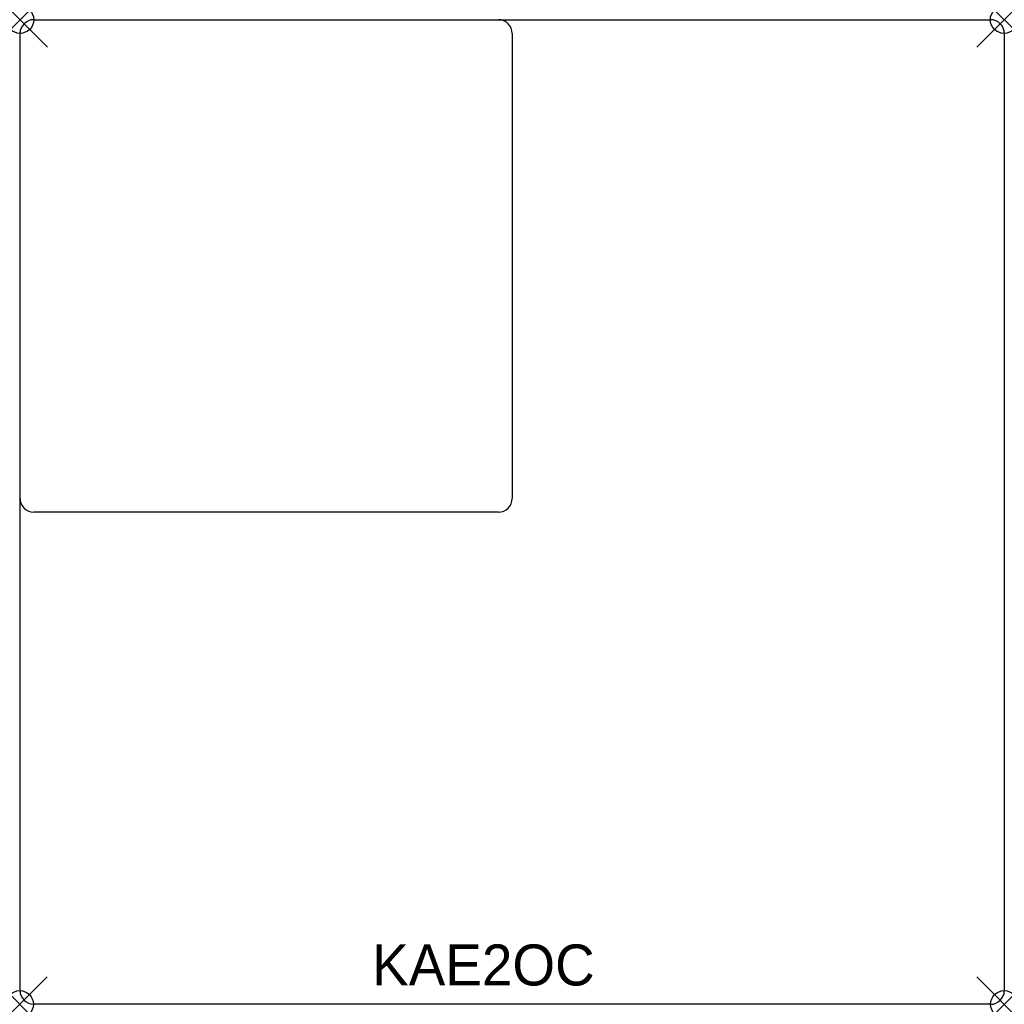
# Model space of a CAD drawing. Header units: inches. Extents: x 0 to 36, y -36 to 0.
import ezdxf

# ---------------------------------------------------------------- set-up
doc = ezdxf.new("R2010")
doc.units = ezdxf.units.IN
doc.header["$MEASUREMENT"] = 0
doc.header["$PDMODE"] = 35
doc.header["$PDSIZE"] = 1
doc.layers.add('A-FURN-P-ST', color=2, linetype='Continuous')
doc.layers.add('A-FURN-P-ST-TN', color=2, linetype='Continuous')

msp = doc.modelspace()

# ---------------------------------------------------------------- linework, layer by layer
at = {"layer": 'A-FURN-P-ST'}
for p, q in [((0.5, 0), (35.5, 0)), ((0, -35.514), (0, -0.5)), ((18, -0.5), (18, -17.514)), ((36, -0.5), (36, -35.514)), ((17.5, -18.014), (0.5, -18.014)), ((35.5, -36.014), (0.5, -36.014))]:
    msp.add_line(p, q, dxfattribs=at)
for centre, radius, start, end in [((0.5, -0.5), 0.5, 90.0006, 180.0002), ((17.5, -0.5), 0.5, 359.9999, 90.0001), ((35.5, -0.5), 0.5, 359.9999, 90.0001), ((0.505, -17.509), 0.505, 180.6017, 269.4005), ((17.498, -17.512), 0.502, 270.1804, 359.8196), ((0.505, -35.508), 0.505, 180.5963, 269.407), ((35.5, -35.514), 0.5, 270.0028, 0.0005)]:
    msp.add_arc(centre, radius, start, end, dxfattribs=at)
for p in [(0, 0), (35.99, 0), (-0.012, -36.014), (36, -36.014)]:
    msp.add_point(p, dxfattribs=at)

# ---------------------------------------------------------------- texts
at = {"layer": 'A-FURN-P-ST-TN'}
msp.add_text('KAE2OC', height=1.5, dxfattribs=at).set_placement((12.88, -35.325))

doc.saveas('drawing.dxf')
